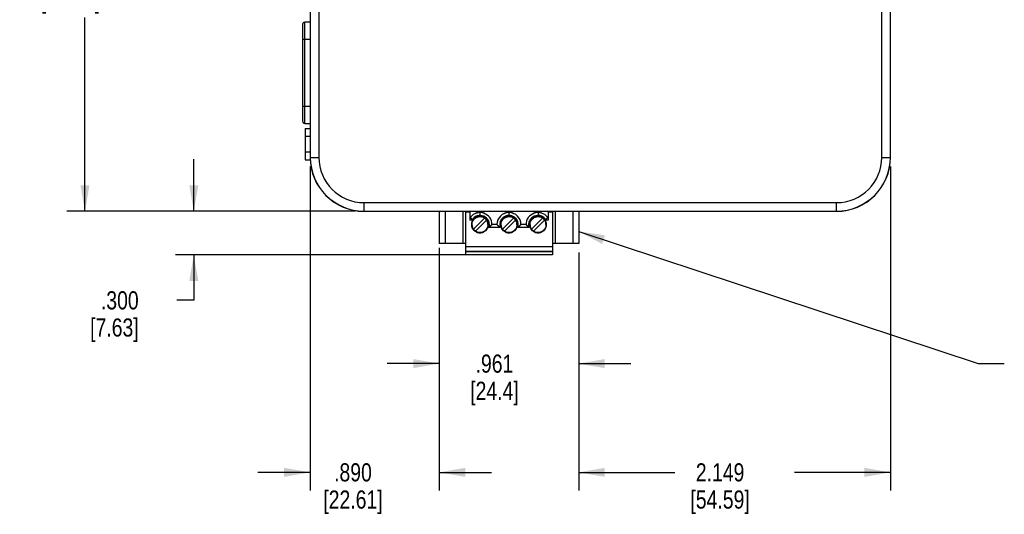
# Model space of a CAD drawing. Header units: inches. Extents: x 0 to 34, y 0 to 22.
# Tile 15 of 41: x 11 to 17.7, y 6.3 to 9.7. Entities that reach past the tile are written whole.
import ezdxf

# ---------------------------------------------------------------- set-up
doc = ezdxf.new("R2010")
doc.units = ezdxf.units.IN
doc.header["$LTSCALE"] = 1.87
doc.header["$MEASUREMENT"] = 0
doc.layers.get('0').update_dxf_attribs({"linetype": 'CONTINUOUS'})
doc.layers.add('DETAIL', color=7, linetype='CONTINUOUS')
doc.layers.add('DIMENSIONS', color=7, linetype='CONTINUOUS')
doc.styles.get("Standard").update_dxf_attribs({"font": 'txt', "width": 0.8})
doc.dimstyles.new('DIMSTYLE_1', dxfattribs={"dimtxt": 0.125, "dimasz": 0.18, "dimexe": 0.125, "dimexo": 0.0625, "dimgap": 0.0625, "dimtad": 0, "dimtih": 1, "dimtoh": 1, "dimdec": 3, "dimzin": 4, "dimdsep": 46, "dimtxsty": 'STANDARD', "dimblk": '_FILLED', "dimblk1": '_FILLED', "dimblk2": '_FILLED', "dimcen": 0.09, "dimadec": 0, "dimazin": 0, "dimtp": 0.001, "dimtm": 0.001, "dimtfac": 1, "dimtdec": 3, "dimtofl": 0, "dimtmove": 0, "dimatfit": 3, "dimldrblk": '_FILLED', "dimfxl": 1, "dimtolj": 1, "dimtzin": 4, "dimarcsym": 0})
doc.dimstyles.get("Standard").update_dxf_attribs({"dimtxt": 0.125, "dimasz": 0.18, "dimexe": 0.125, "dimexo": 0.0625, "dimgap": 0.09, "dimtad": 0, "dimtih": 1, "dimtoh": 1, "dimdec": 3, "dimzin": 4, "dimdsep": 46, "dimtxsty": 'STANDARD', "dimblk": '_FILLED', "dimblk1": '_FILLED', "dimblk2": '_FILLED', "dimcen": 0.09, "dimadec": 0, "dimazin": 0, "dimtol": 1, "dimtp": 0.01, "dimtm": 0.01, "dimtfac": 1, "dimtdec": 3, "dimtofl": 0, "dimtmove": 0, "dimatfit": 3, "dimldrblk": '_FILLED', "dimfxl": 1, "dimtolj": 1, "dimtzin": 4, "dimarcsym": 0})

# ---------------------------------------------------------------- blocks, each defined once
blk = doc.blocks.new('_FILLED')
at = {"color": 0, "linetype": 'BYBLOCK'}
blk.add_solid([(0, 0), (-1, 0.174), (-1, -0.174)], dxfattribs=at)
blk = doc.blocks.new('*D0')
at = {"layer": 'DIMENSIONS', "color": 2, "linetype": 'CONTINUOUS'}
for p, q in [((13.2731, 11.7169), (11.2869, 11.7169)), ((11.4119, 11.7169), (11.4119, 10.192)), ((11.4119, 8.4171), (11.4119, 9.7545)), ((13.2731, 8.4171), (11.2869, 8.4171))]:
    blk.add_line(p, q, dxfattribs=at)
at = {"layer": 'DIMENSIONS', "color": 2, "linetype": 'CONTINUOUS', "xscale": 0.18, "yscale": 0.18, "zscale": 0.18}
for p, rotation in [((11.4119, 11.7169), 90), ((11.4119, 8.4171), 270)]:
    blk.add_blockref('_FILLED', p, dxfattribs=dict(at, rotation=rotation))
at = {"layer": 'DIMENSIONS', "color": 2, "linetype": 'CONTINUOUS', "insert": (11.3119, 10.1295), "char_height": 0.125, "width": 0.7, "attachment_point": 2, "line_spacing_factor": 0.9}
blk.add_mtext('3.300\\P[83.82]', dxfattribs=at)
blk = doc.blocks.new('*D1')
at = {"layer": 'DIMENSIONS', "color": 2, "linetype": 'CONTINUOUS'}
for p, q in [((12.1619, 8.4171), (12.1619, 8.7771)), ((13.2731, 8.4171), (12.0369, 8.4171)), ((14.4027, 8.1166), (12.0369, 8.1166)), ((12.1619, 8.1166), (12.1619, 7.803)), ((12.1619, 7.803), (12.0444, 7.803))]:
    blk.add_line(p, q, dxfattribs=at)
at = {"layer": 'DIMENSIONS', "color": 2, "linetype": 'CONTINUOUS', "xscale": 0.18, "yscale": 0.18, "zscale": 0.18}
for p, rotation in [((12.1619, 8.4171), 270), ((12.1619, 8.1166), 90)]:
    blk.add_blockref('_FILLED', p, dxfattribs=dict(at, rotation=rotation))
at = {"layer": 'DIMENSIONS', "color": 2, "linetype": 'CONTINUOUS', "insert": (11.7819, 7.8655), "char_height": 0.125, "width": 0.6, "attachment_point": 3, "line_spacing_factor": 0.9}
blk.add_mtext('.300\\P[7.63]', dxfattribs=at)
blk = doc.blocks.new('*D18')
at = {"layer": 'DIMENSIONS', "color": 2, "linetype": 'CONTINUOUS'}
for p, q in [((12.9637, 8.7265), (12.9637, 6.4916)), ((13.8538, 8.1652), (13.8538, 6.4916)), ((12.9637, 6.6166), (12.6037, 6.6166)), ((13.8538, 6.6166), (14.2138, 6.6166))]:
    blk.add_line(p, q, dxfattribs=at)
at = {"layer": 'DIMENSIONS', "color": 2, "linetype": 'CONTINUOUS', "xscale": 0.18, "yscale": 0.18, "zscale": 0.18}
blk.add_blockref('_FILLED', (12.9637, 6.6166), dxfattribs=at)
at = {"layer": 'DIMENSIONS', "color": 2, "linetype": 'CONTINUOUS', "xscale": 0.18, "yscale": 0.18, "zscale": 0.18, "rotation": 180}
blk.add_blockref('_FILLED', (13.8538, 6.6166), dxfattribs=at)
at = {"layer": 'DIMENSIONS', "color": 2, "linetype": 'CONTINUOUS', "insert": (13.2588, 6.6791), "char_height": 0.125, "width": 0.7, "attachment_point": 2, "line_spacing_factor": 0.9}
blk.add_mtext('.890\\P[22.61]', dxfattribs=at)
blk = doc.blocks.new('*D19')
at = {"layer": 'DIMENSIONS', "color": 2, "linetype": 'CONTINUOUS'}
for p, q in [((13.8538, 8.1328), (13.8538, 7.2416)), ((14.8144, 8.1328), (14.8144, 7.2416)), ((13.8538, 7.3666), (13.4938, 7.3666)), ((14.8144, 7.3666), (15.1744, 7.3666))]:
    blk.add_line(p, q, dxfattribs=at)
at = {"layer": 'DIMENSIONS', "color": 2, "linetype": 'CONTINUOUS', "xscale": 0.18, "yscale": 0.18, "zscale": 0.18}
blk.add_blockref('_FILLED', (13.8538, 7.3666), dxfattribs=at)
at = {"layer": 'DIMENSIONS', "color": 2, "linetype": 'CONTINUOUS', "xscale": 0.18, "yscale": 0.18, "zscale": 0.18, "rotation": 180}
blk.add_blockref('_FILLED', (14.8144, 7.3666), dxfattribs=at)
at = {"layer": 'DIMENSIONS', "color": 2, "linetype": 'CONTINUOUS', "insert": (14.2341, 7.4291), "char_height": 0.125, "width": 0.6, "attachment_point": 2, "line_spacing_factor": 0.9}
blk.add_mtext('.961\\P[24.4]', dxfattribs=at)
blk = doc.blocks.new('*D20')
at = {"layer": 'DIMENSIONS', "color": 2, "linetype": 'CONTINUOUS'}
for p, q in [((16.9636, 8.7265), (16.9636, 6.4916)), ((14.8144, 8.1328), (14.8144, 6.4916)), ((14.8144, 6.6166), (15.4765, 6.6166)), ((16.9636, 6.6166), (16.3015, 6.6166))]:
    blk.add_line(p, q, dxfattribs=at)
at = {"layer": 'DIMENSIONS', "color": 2, "linetype": 'CONTINUOUS', "xscale": 0.18, "yscale": 0.18, "zscale": 0.18, "rotation": 180}
blk.add_blockref('_FILLED', (14.8144, 6.6166), dxfattribs=at)
at = {"layer": 'DIMENSIONS', "color": 2, "linetype": 'CONTINUOUS', "xscale": 0.18, "yscale": 0.18, "zscale": 0.18}
blk.add_blockref('_FILLED', (16.9636, 6.6166), dxfattribs=at)
at = {"layer": 'DIMENSIONS', "color": 2, "linetype": 'CONTINUOUS', "insert": (15.789, 6.6791), "char_height": 0.125, "width": 0.7, "attachment_point": 2, "line_spacing_factor": 0.9}
blk.add_mtext('2.149\\P[54.59]', dxfattribs=at)

msp = doc.modelspace()

# ---------------------------------------------------------------- linework, layer by layer
at = {"color": 7, "linetype": 'CONTINUOUS'}
for p, q in [((12.9637, 11.345), (12.9637, 8.789)), ((12.9649, 11.345), (12.9649, 8.789)), ((13.0236, 11.345), (13.0236, 8.789)), ((16.9036, 8.789), (16.9036, 11.345)), ((16.9624, 8.789), (16.9624, 11.345)), ((16.9636, 8.789), (16.9636, 11.345)), ((12.9116, 9.7052), (12.9116, 9.039)), ((12.9274, 9.0233), (12.9274, 9.7209)), ((12.9637, 9.7209), (12.9274, 9.7209)), ((12.9116, 9.6052), (12.9637, 9.6052)), ((12.9637, 9.139), (12.9116, 9.139)), ((12.9274, 9.0233), (12.9637, 9.0233)), ((12.9294, 8.9881), (12.9294, 8.7722)), ((12.9294, 8.9881), (12.9637, 8.9881)), ((12.9294, 8.9341), (12.9637, 8.9341)), ((12.9294, 8.8262), (12.9637, 8.8262)), ((12.9294, 8.7722), (12.9654, 8.7722)), ((12.9637, 8.789), (13.0236, 8.789)), ((16.9036, 8.789), (16.9636, 8.789)), ((13.3356, 8.4171), (13.3356, 8.477)), ((13.3356, 8.477), (16.5916, 8.477)), ((13.3356, 8.4182), (16.5916, 8.4182)), ((13.3356, 8.4171), (16.5916, 8.4171)), ((13.8538, 8.4171), (13.8538, 8.1953)), ((13.8932, 8.4171), (13.8932, 8.1953)), ((14.0152, 8.4171), (14.0152, 8.1953)), ((14.0349, 8.4171), (14.0349, 8.1166)), ((14.0633, 8.4171), (14.0633, 8.3568)), ((14.605, 8.4171), (14.605, 8.3568)), ((14.6333, 8.4171), (14.6333, 8.1166)), ((14.653, 8.4171), (14.653, 8.1953)), ((14.7751, 8.4171), (14.7751, 8.1953)), ((14.8144, 8.4171), (14.8144, 8.1953)), ((16.5916, 8.4171), (16.5916, 8.477)), ((14.0633, 8.4119), (14.0349, 8.4119)), ((14.0692, 8.3764), (14.0633, 8.3764)), ((14.0796, 8.3568), (14.0633, 8.3568)), ((14.0732, 8.3684), (14.0692, 8.3764)), ((14.0692, 8.3764), (14.0732, 8.3684)), ((14.0796, 8.3568), (14.0747, 8.3656)), ((14.1655, 8.3706), (14.0888, 8.2939)), ((14.1794, 8.3566), (14.1027, 8.28)), ((14.1238, 8.3794), (14.124, 8.3794)), ((14.1341, 8.4079), (14.1341, 8.3883)), ((14.3655, 8.3706), (14.2888, 8.2939)), ((14.3794, 8.3566), (14.3027, 8.28)), ((14.3238, 8.3794), (14.324, 8.3794)), ((14.3341, 8.4079), (14.3341, 8.3883)), ((14.5655, 8.3706), (14.4888, 8.2939)), ((14.5794, 8.3566), (14.5027, 8.28)), ((14.5238, 8.3794), (14.524, 8.3794)), ((14.5341, 8.4079), (14.5341, 8.3883)), ((14.5932, 8.3649), (14.5887, 8.3568)), ((14.605, 8.3568), (14.5887, 8.3568)), ((14.5991, 8.3764), (14.5944, 8.3671)), ((14.5944, 8.3671), (14.5991, 8.3764)), ((14.605, 8.3764), (14.5991, 8.3764)), ((14.6333, 8.4119), (14.605, 8.4119)), ((14.194, 8.3056), (14.2001, 8.3103)), ((14.2743, 8.3056), (14.194, 8.3056)), ((14.2168, 8.3253), (14.2154, 8.3239)), ((14.2155, 8.3239), (14.2168, 8.3253)), ((14.2514, 8.3253), (14.2168, 8.3253)), ((14.2528, 8.3239), (14.2514, 8.3253)), ((14.2514, 8.3253), (14.2528, 8.3239)), ((14.2681, 8.3103), (14.2743, 8.3056)), ((14.394, 8.3056), (14.4001, 8.3103)), ((14.4743, 8.3056), (14.394, 8.3056)), ((14.4168, 8.3253), (14.4154, 8.3239)), ((14.4155, 8.3239), (14.4168, 8.3253)), ((14.4514, 8.3253), (14.4168, 8.3253)), ((14.4514, 8.3253), (14.4528, 8.3239)), ((14.4528, 8.3239), (14.4514, 8.3253)), ((14.4681, 8.3103), (14.4743, 8.3056)), ((14.1444, 8.2711), (14.1443, 8.2711)), ((14.3444, 8.2711), (14.3443, 8.2711)), ((14.5444, 8.2711), (14.5443, 8.2711)), ((14.0349, 8.1953), (13.8538, 8.1953)), ((14.6333, 8.1717), (14.0349, 8.1717)), ((14.8144, 8.1953), (14.6333, 8.1953)), ((14.6333, 8.1402), (14.0349, 8.1402)), ((14.6333, 8.1363), (14.0349, 8.1363)), ((14.6333, 8.1166), (14.0349, 8.1166))]:
    msp.add_line(p, q, dxfattribs=at)
for centre, radius in [((14.1341, 8.3253), 0.0571), ((14.1341, 8.3253), 0.0551), ((14.3341, 8.3253), 0.0571), ((14.3341, 8.3253), 0.0551), ((14.5341, 8.3253), 0.0571), ((14.5341, 8.3253), 0.0551)]:
    msp.add_circle(centre, radius, dxfattribs=at)
for centre, radius, start, end in [((12.9274, 9.7052), 0.0157, 90, 180), ((12.9274, 9.039), 0.0157, 180, 270), ((13.3356, 8.789), 0.3719, 180, 270), ((13.3356, 8.789), 0.3708, 180, 270), ((13.3356, 8.789), 0.312, 180, 270), ((16.5916, 8.789), 0.3719, 270, 360), ((16.5916, 8.789), 0.3708, 270, 0), ((16.5916, 8.789), 0.312, 270, 360), ((14.1341, 8.3253), 0.0827, 0, 141.75338), ((14.3375, 8.5051), 0.2976, 207.3424, 207.6304), ((14.3656, 8.5197), 0.3292, 207.34408, 207.60442), ((14.355, 8.5141), 0.3172, 207.60346, 207.91579), ((14.348, 8.5106), 0.3094, 207.6353, 207.95519), ((14.3234, 8.4973), 0.2814, 207.90194, 209.95381), ((14.1341, 8.3253), 0.063, 341.79004, 150), ((14.1343, 8.3251), 0.0632, 138.06894, 149.98063), ((14.1341, 8.3253), 0.0629, 126.03009, 130.92128), ((14.1352, 8.3243), 0.0566, 135.11141, 135.85077), ((14.1351, 8.3241), 0.0566, 134.21415, 134.88851), ((14.1351, 8.3242), 0.0566, 133.91773, 134.21414), ((14.1342, 8.3251), 0.0631, 114.03554, 126.0186), ((14.1342, 8.325), 0.083, 107.72718, 111.5215), ((14.1341, 8.3253), 0.063, 105.86776, 114.03123), ((14.1342, 8.3252), 0.0828, 107.08879, 107.72625), ((14.1341, 8.3252), 0.0571, 102.81974, 115.59225), ((14.1341, 8.3255), 0.0825, 103.68179, 107.09082), ((14.134, 8.3258), 0.0624, 101.97328, 105.86128), ((14.1342, 8.3242), 0.064, 90.09921, 101.91042), ((14.1342, 8.3245), 0.0578, 90.08441, 102.72112), ((14.1341, 8.3252), 0.0551, 89.39675, 100.62251), ((14.134, 8.3248), 0.0576, 77.23966, 89.92885), ((14.1341, 8.3254), 0.0549, 87.51696, 89.38234), ((14.1341, 8.325), 0.0554, 78.01056, 87.50611), ((14.1341, 8.3251), 0.0553, 74.06639, 78.00498), ((14.1342, 8.3253), 0.057, 64.42035, 77.22773), ((14.1342, 8.3252), 0.0551, 66.65433, 74.06822), ((14.1342, 8.3255), 0.0548, 56.71562, 66.64105), ((14.134, 8.3249), 0.0831, 66.52118, 71.56718), ((14.1345, 8.326), 0.0543, 56.41497, 56.70012), ((14.1346, 8.3261), 0.0541, 55.21899, 56.41538), ((14.134, 8.3251), 0.0553, 48.44338, 55.27435), ((14.1344, 8.3258), 0.082, 65.44617, 66.51342), ((14.1342, 8.3253), 0.055, 43.64929, 48.43744), ((14.1342, 8.3253), 0.055, 41.56395, 43.64941), ((14.1339, 8.3251), 0.0553, 34.7284, 41.55617), ((14.1349, 8.3257), 0.0542, 33.42745, 34.7738), ((14.1347, 8.3256), 0.0544, 33.03197, 33.42792), ((14.1343, 8.3254), 0.0549, 23.35902, 33.01961), ((14.1341, 8.3253), 0.0551, 15.60394, 23.3429), ((14.3341, 8.3253), 0.0827, 0, 180), ((14.3341, 8.3253), 0.063, 341.79004, 198.20996), ((14.3352, 8.3243), 0.0566, 135.11142, 135.7591), ((14.3351, 8.3241), 0.0566, 134.21415, 134.88851), ((14.3338, 8.3258), 0.0821, 113.47846, 114.54627), ((14.3342, 8.3249), 0.083, 108.45129, 113.471), ((14.3341, 8.3252), 0.0571, 102.83085, 115.59224), ((14.3342, 8.3245), 0.0578, 90.08436, 102.73218), ((14.3341, 8.3252), 0.0551, 89.39675, 100.62251), ((14.334, 8.3248), 0.0576, 77.25058, 89.92887), ((14.3341, 8.3254), 0.0549, 87.51696, 89.38234), ((14.3341, 8.325), 0.0554, 78.01056, 87.50611), ((14.3341, 8.3251), 0.0553, 74.06639, 78.00498), ((14.3342, 8.3253), 0.057, 64.42042, 77.23869), ((14.3342, 8.3252), 0.0551, 66.65433, 74.06822), ((14.3342, 8.3255), 0.0548, 56.71562, 66.64105), ((14.334, 8.3249), 0.0831, 66.52118, 71.56718), ((14.3346, 8.3261), 0.0542, 55.21923, 56.70074), ((14.334, 8.3251), 0.0553, 48.44338, 55.27435), ((14.3344, 8.3258), 0.082, 65.44617, 66.51342), ((14.3342, 8.3253), 0.055, 44.17792, 48.43744), ((14.3342, 8.3253), 0.055, 41.56412, 44.17799), ((14.3339, 8.3251), 0.0553, 34.7284, 41.55617), ((14.3349, 8.3257), 0.0542, 33.42745, 34.7738), ((14.3348, 8.3256), 0.0544, 33.24621, 33.42795), ((14.3343, 8.3254), 0.0549, 23.35898, 33.2326), ((14.3341, 8.3253), 0.0551, 15.60394, 23.3429), ((14.3344, 8.3254), 0.0627, 29.34038, 29.82014), ((14.3339, 8.3252), 0.0632, 17.79951, 29.32188), ((14.5341, 8.3253), 0.0827, 38.24662, 180), ((14.5341, 8.3253), 0.063, 30, 198.20996), ((14.5352, 8.3243), 0.0566, 135.11141, 135.85077), ((14.5351, 8.3241), 0.0566, 134.21415, 134.88851), ((14.5351, 8.3242), 0.0566, 133.91773, 134.21414), ((14.5338, 8.3258), 0.0821, 113.47846, 114.54627), ((14.5342, 8.3249), 0.083, 108.45129, 113.471), ((14.5341, 8.3252), 0.0571, 102.80194, 115.59225), ((14.5342, 8.3245), 0.0578, 90.0845, 102.7034), ((14.5341, 8.3252), 0.0551, 89.39675, 100.62251), ((14.534, 8.3242), 0.0641, 78.08889, 89.899), ((14.534, 8.3248), 0.0576, 77.25058, 89.92887), ((14.5341, 8.3254), 0.0549, 87.51696, 89.38234), ((14.5341, 8.325), 0.0554, 78.01056, 87.50611), ((14.5341, 8.3251), 0.0553, 74.06639, 78.00498), ((14.5342, 8.3253), 0.057, 64.42042, 77.23869), ((14.5343, 8.3258), 0.0624, 73.9539, 78.02469), ((14.5342, 8.3252), 0.0551, 66.65433, 74.06822), ((14.5341, 8.3253), 0.063, 65.96493, 73.94809), ((14.5342, 8.3255), 0.0548, 56.71562, 66.64105), ((14.534, 8.3251), 0.0631, 53.97617, 65.96076), ((14.5345, 8.326), 0.0543, 56.41497, 56.70012), ((14.5346, 8.3261), 0.0541, 55.21899, 56.41538), ((14.534, 8.3251), 0.0553, 48.44338, 55.27435), ((14.5342, 8.3253), 0.055, 43.64929, 48.43744), ((14.5342, 8.3253), 0.0629, 48.88956, 53.96445), ((14.5342, 8.3253), 0.055, 41.56395, 43.64941), ((14.5339, 8.3251), 0.0553, 34.7284, 41.55617), ((14.5341, 8.3252), 0.063, 41.94813, 48.88954), ((14.5349, 8.3257), 0.0542, 33.42745, 34.7738), ((14.5347, 8.3256), 0.0544, 33.03197, 33.42792), ((14.5343, 8.3254), 0.0549, 23.35902, 33.01961), ((14.534, 8.3252), 0.0632, 30.01612, 41.9306), ((14.5341, 8.3253), 0.0551, 15.60394, 23.3429), ((14.3425, 8.4986), 0.2841, 330.05365, 331.92724), ((14.3212, 8.5099), 0.3082, 331.94066, 332.40995), ((14.3281, 8.5065), 0.3005, 331.88807, 332.36995), ((14.5342, 8.3253), 0.0826, 38.25721, 43.38937), ((14.1339, 8.3253), 0.0549, 180.61376, 182.22825), ((14.1344, 8.3253), 0.0554, 182.24071, 191.98591), ((14.1343, 8.3253), 0.0553, 191.99117, 195.60598), ((14.1341, 8.3252), 0.0551, 195.60394, 203.3429), ((14.1339, 8.3251), 0.0549, 203.35898, 213.2326), ((14.1335, 8.3249), 0.0544, 213.24621, 213.42795), ((14.1334, 8.3248), 0.0542, 213.42745, 214.7738), ((14.1343, 8.3254), 0.0553, 214.7284, 221.55617), ((14.134, 8.3252), 0.055, 221.56409, 224.09178), ((14.1341, 8.3252), 0.055, 224.09172, 228.43744), ((14.1342, 8.3254), 0.0553, 228.44338, 235.27435), ((14.1336, 8.3244), 0.0542, 235.21918, 236.64675), ((14.134, 8.325), 0.0548, 236.66201, 246.64108), ((14.1332, 8.3264), 0.0566, 314.21415, 314.88851), ((14.133, 8.3262), 0.0566, 315.11142, 315.7591), ((14.1339, 8.3252), 0.0553, 11.99117, 15.60598), ((14.1338, 8.3252), 0.0554, 2.24071, 11.98591), ((14.1343, 8.3253), 0.0549, 0.61376, 2.22825), ((14.101, 8.4341), 0.1586, 305.87307, 308.66492), ((14.0827, 8.4571), 0.188, 308.64523, 310.14251), ((14.0851, 8.4541), 0.1842, 308.62693, 310.15522), ((14.0822, 8.4576), 0.1887, 310.1523, 310.7041), ((14.0859, 8.4533), 0.1831, 310.14446, 310.71313), ((14.1343, 8.3253), 0.0825, 7.15386, 10.86734), ((14.334, 8.3253), 0.0825, 169.12519, 172.8294), ((14.396, 8.4689), 0.2038, 225.39253, 229.23475), ((14.3844, 8.4557), 0.1862, 229.26128, 230.63605), ((14.3833, 8.4544), 0.1845, 229.25879, 230.64624), ((14.3856, 8.4571), 0.188, 230.63911, 231.35439), ((14.3804, 8.4508), 0.1799, 230.63607, 231.38386), ((14.3671, 8.4339), 0.1584, 231.33471, 234.12887), ((14.334, 8.3252), 0.0629, 178.4808, 186.22722), ((14.3341, 8.3252), 0.0629, 174.20409, 178.48111), ((14.3344, 8.3252), 0.0633, 162.40673, 174.18479), ((14.3342, 8.3253), 0.0631, 186.25273, 198.2013), ((14.3341, 8.3253), 0.0629, 162.2066, 162.39306), ((14.3339, 8.3253), 0.0549, 180.61376, 182.22825), ((14.3344, 8.3253), 0.0554, 182.24071, 191.98591), ((14.3343, 8.3253), 0.0553, 191.99117, 195.60598), ((14.3341, 8.3252), 0.0551, 195.60394, 203.3429), ((14.3339, 8.3251), 0.0549, 203.35902, 213.01961), ((14.3335, 8.3249), 0.0544, 213.03197, 213.42792), ((14.3334, 8.3248), 0.0542, 213.42745, 214.7738), ((14.3343, 8.3254), 0.0553, 214.7284, 221.55617), ((14.334, 8.3252), 0.055, 221.56395, 223.64941), ((14.3341, 8.3252), 0.055, 223.64929, 228.43744), ((14.3342, 8.3254), 0.0553, 228.44338, 235.27435), ((14.3336, 8.3244), 0.0541, 235.21899, 236.41538), ((14.3337, 8.3245), 0.0543, 236.41497, 236.70012), ((14.334, 8.325), 0.0548, 236.71562, 246.64105), ((14.3332, 8.3264), 0.0566, 313.91773, 314.21414), ((14.3332, 8.3264), 0.0566, 314.21415, 314.88851), ((14.333, 8.3262), 0.0566, 315.11142, 315.7591), ((14.3339, 8.3252), 0.0553, 11.99117, 15.60598), ((14.3338, 8.3252), 0.0554, 2.24071, 11.98591), ((14.3343, 8.3253), 0.0549, 0.61376, 2.22825), ((14.3341, 8.3253), 0.0631, 341.79401, 353.74713), ((14.301, 8.4341), 0.1586, 305.87307, 308.66492), ((14.3338, 8.3252), 0.0633, 5.80947, 16.9773), ((14.3342, 8.3252), 0.0629, 353.7695, 1.18053), ((14.3342, 8.3252), 0.0629, 1.18013, 5.79086), ((14.2827, 8.4571), 0.188, 308.64523, 310.14251), ((14.2851, 8.4541), 0.1842, 308.62693, 310.15522), ((14.2822, 8.4576), 0.1887, 310.1523, 310.7041), ((14.2859, 8.4533), 0.1831, 310.14446, 310.71313), ((14.3343, 8.3253), 0.0825, 7.15386, 10.86734), ((14.534, 8.3253), 0.0825, 169.12519, 172.8294), ((14.596, 8.4689), 0.2038, 225.39253, 229.23475), ((14.5844, 8.4557), 0.1862, 229.26128, 230.63605), ((14.5833, 8.4544), 0.1845, 229.25879, 230.64624), ((14.5856, 8.4571), 0.188, 230.63911, 231.35439), ((14.5804, 8.4508), 0.1799, 230.63607, 231.38386), ((14.5671, 8.4339), 0.1584, 231.33471, 234.12887), ((14.5339, 8.3252), 0.0628, 186.78097, 198.23561), ((14.5339, 8.3253), 0.0549, 180.61376, 182.22825), ((14.5344, 8.3253), 0.0554, 182.24071, 191.98591), ((14.5343, 8.3253), 0.0553, 191.99117, 195.60598), ((14.5341, 8.3252), 0.0551, 195.60394, 203.3429), ((14.5339, 8.3251), 0.0549, 203.35898, 213.2326), ((14.5335, 8.3249), 0.0544, 213.24621, 213.42795), ((14.5334, 8.3248), 0.0542, 213.42745, 214.7738), ((14.5343, 8.3254), 0.0553, 214.7284, 221.55617), ((14.534, 8.3252), 0.055, 221.56409, 224.09178), ((14.5341, 8.3252), 0.055, 224.09172, 228.43744), ((14.5342, 8.3254), 0.0553, 228.44338, 235.27435), ((14.5336, 8.3244), 0.0542, 235.21918, 236.64675), ((14.534, 8.325), 0.0548, 236.66201, 246.64108), ((14.5332, 8.3264), 0.0566, 314.21415, 314.88851), ((14.533, 8.3262), 0.0566, 315.11142, 315.7591), ((14.5339, 8.3252), 0.0553, 11.99117, 15.60598), ((14.5338, 8.3252), 0.0554, 2.24071, 11.98591), ((14.5343, 8.3253), 0.0549, 0.61376, 2.22825), ((14.1341, 8.3252), 0.057, 244.42042, 257.23869), ((14.1341, 8.3253), 0.0551, 246.65433, 254.06822), ((14.1341, 8.3255), 0.0553, 254.06639, 258.00498), ((14.1342, 8.3258), 0.0576, 257.25058, 269.92887), ((14.1342, 8.3255), 0.0554, 258.01056, 267.50611), ((14.1341, 8.3251), 0.0549, 267.51696, 269.38234), ((14.1341, 8.3253), 0.0551, 269.39675, 280.62251), ((14.134, 8.326), 0.0578, 270.0845, 282.7034), ((14.1341, 8.3253), 0.0571, 282.80194, 295.59225), ((14.3341, 8.3252), 0.057, 244.42053, 257.25626), ((14.3341, 8.3253), 0.0551, 246.65433, 254.06822), ((14.3341, 8.3255), 0.0553, 254.06639, 258.00498), ((14.3342, 8.3258), 0.0576, 257.26808, 269.92891), ((14.3342, 8.3255), 0.0554, 258.01056, 267.50611), ((14.3341, 8.3251), 0.0549, 267.51696, 269.38234), ((14.3341, 8.3253), 0.0551, 269.39675, 280.62251), ((14.334, 8.326), 0.0578, 270.08441, 282.72112), ((14.3341, 8.3253), 0.0571, 282.81974, 295.59225), ((14.5341, 8.3252), 0.057, 244.42035, 257.22773), ((14.5341, 8.3253), 0.0551, 246.65433, 254.06822), ((14.5341, 8.3255), 0.0553, 254.06639, 258.00498), ((14.5342, 8.3258), 0.0576, 257.23966, 269.92885), ((14.5342, 8.3255), 0.0554, 258.01056, 267.50611), ((14.5341, 8.3251), 0.0549, 267.51696, 269.38234), ((14.5341, 8.3253), 0.0551, 269.39675, 280.62251), ((14.534, 8.326), 0.0578, 270.08441, 282.72112), ((14.5341, 8.3253), 0.0571, 282.81974, 295.59225)]:
    msp.add_arc(centre, radius, start, end, dxfattribs=at)
for points, knots in [([(14.1146, 8.4056), (14.1143, 8.4076), (14.1145, 8.4116), (14.1158, 8.4154), (14.1167, 8.4171)], [0, 0, 0, 0, 0.500007, 1, 1, 1, 1]), ([(14.1515, 8.4171), (14.1525, 8.4154), (14.1538, 8.4116), (14.1539, 8.4076), (14.1537, 8.4056)], [0, 0, 0, 0, 0.499994, 1, 1, 1, 1]), ([(14.3146, 8.4056), (14.3143, 8.4076), (14.3145, 8.4116), (14.3158, 8.4154), (14.3167, 8.4171)], [0, 0, 0, 0, 0.500007, 1, 1, 1, 1]), ([(14.3515, 8.4171), (14.3525, 8.4154), (14.3538, 8.4116), (14.3539, 8.4076), (14.3537, 8.4056)], [0, 0, 0, 0, 0.499994, 1, 1, 1, 1]), ([(14.5146, 8.4056), (14.5143, 8.4076), (14.5145, 8.4116), (14.5158, 8.4154), (14.5167, 8.4171)], [0, 0, 0, 0, 0.500007, 1, 1, 1, 1]), ([(14.5515, 8.4171), (14.5525, 8.4154), (14.5538, 8.4116), (14.5539, 8.4076), (14.5537, 8.4056)], [0, 0, 0, 0, 0.499994, 1, 1, 1, 1]), ([(14.1095, 8.2738), (14.1047, 8.2761), (14.0957, 8.2821), (14.0852, 8.2944), (14.0785, 8.3092), (14.0763, 8.3253), (14.0786, 8.3413), (14.0852, 8.3561), (14.0956, 8.3684), (14.1047, 8.3744), (14.1095, 8.3767)], [0, 0, 0, 0, 0.125008, 0.25, 0.375004, 0.500003, 0.625008, 0.749996, 0.875007, 1, 1, 1, 1]), ([(14.079, 8.3247), (14.079, 8.3283), (14.0796, 8.3355), (14.0826, 8.3459), (14.0876, 8.3555), (14.0921, 8.3611), (14.0946, 8.3637)], [0, 0, 0, 0, 0.249994, 0.499989, 0.74998, 1, 1, 1, 1]), ([(14.0958, 8.3649), (14.0997, 8.3686), (14.1084, 8.3749), (14.1186, 8.3784), (14.1238, 8.3794)], [0, 0, 0, 0, 0.500029, 1, 1, 1, 1]), ([(14.1341, 8.3883), (14.1391, 8.3882), (14.149, 8.3871), (14.163, 8.3819), (14.1755, 8.3735), (14.1856, 8.3625), (14.1929, 8.3495), (14.1969, 8.335), (14.1975, 8.3201), (14.1955, 8.3103), (14.194, 8.3056)], [0, 0, 0, 0, 0.125006, 0.250001, 0.375003, 0.500003, 0.625003, 0.750004, 0.874999, 1, 1, 1, 1]), ([(14.1588, 8.3767), (14.1636, 8.3744), (14.1726, 8.3684), (14.1831, 8.3561), (14.1897, 8.3413), (14.192, 8.3253), (14.1897, 8.3092), (14.1831, 8.2944), (14.1726, 8.2821), (14.1636, 8.2761), (14.1588, 8.2738)], [0, 0, 0, 0, 0.125008, 0.25, 0.375004, 0.500003, 0.625008, 0.749996, 0.875007, 1, 1, 1, 1]), ([(14.2741, 8.3445), (14.2762, 8.3508), (14.2822, 8.3628), (14.2964, 8.377), (14.3143, 8.3861), (14.3275, 8.3882), (14.3341, 8.3882)], [0, 0, 0, 0, 0.249998, 0.499996, 0.749992, 1, 1, 1, 1]), ([(14.3095, 8.2738), (14.3047, 8.2761), (14.2957, 8.2821), (14.2852, 8.2944), (14.2785, 8.3092), (14.2763, 8.3253), (14.2786, 8.3413), (14.2852, 8.3561), (14.2956, 8.3684), (14.3047, 8.3744), (14.3095, 8.3767)], [0, 0, 0, 0, 0.125008, 0.25, 0.375004, 0.500003, 0.625008, 0.749996, 0.875007, 1, 1, 1, 1]), ([(14.279, 8.3247), (14.279, 8.3283), (14.2796, 8.3355), (14.2826, 8.3459), (14.2877, 8.3555), (14.2922, 8.3612), (14.2947, 8.3638)], [0, 0, 0, 0, 0.249995, 0.49999, 0.749982, 1, 1, 1, 1]), ([(14.2956, 8.3647), (14.2995, 8.3684), (14.3083, 8.3748), (14.3186, 8.3784), (14.3238, 8.3794)], [0, 0, 0, 0, 0.500024, 1, 1, 1, 1]), ([(14.3341, 8.3882), (14.3396, 8.3882), (14.3507, 8.3868), (14.3661, 8.3804), (14.3793, 8.3702), (14.386, 8.3614), (14.3888, 8.3566)], [0, 0, 0, 0, 0.250011, 0.500001, 0.750003, 1, 1, 1, 1]), ([(14.3588, 8.3767), (14.3636, 8.3744), (14.3726, 8.3684), (14.3831, 8.3561), (14.3897, 8.3413), (14.392, 8.3253), (14.3897, 8.3092), (14.3831, 8.2944), (14.3726, 8.2821), (14.3636, 8.2761), (14.3588, 8.2738)], [0, 0, 0, 0, 0.125008, 0.25, 0.375004, 0.500003, 0.625008, 0.749996, 0.875007, 1, 1, 1, 1]), ([(14.4716, 8.3178), (14.4705, 8.3265), (14.4722, 8.3447), (14.4834, 8.3644), (14.4966, 8.3764), (14.5081, 8.3831), (14.5208, 8.3873), (14.5297, 8.3882), (14.5341, 8.3883)], [0, 0, 0, 0, 0.249306, 0.498604, 0.623953, 0.749303, 0.874647, 1, 1, 1, 1]), ([(14.5095, 8.2738), (14.5047, 8.2761), (14.4957, 8.2821), (14.4852, 8.2944), (14.4785, 8.3092), (14.4763, 8.3253), (14.4786, 8.3413), (14.4852, 8.3561), (14.4956, 8.3684), (14.5047, 8.3744), (14.5095, 8.3767)], [0, 0, 0, 0, 0.125008, 0.25, 0.375004, 0.500003, 0.625008, 0.749996, 0.875007, 1, 1, 1, 1]), ([(14.479, 8.3247), (14.479, 8.3283), (14.4796, 8.3355), (14.4826, 8.3459), (14.4876, 8.3555), (14.4921, 8.3611), (14.4946, 8.3637)], [0, 0, 0, 0, 0.249994, 0.499989, 0.74998, 1, 1, 1, 1]), ([(14.4958, 8.3649), (14.4997, 8.3686), (14.5084, 8.3749), (14.5186, 8.3784), (14.5238, 8.3794)], [0, 0, 0, 0, 0.500029, 1, 1, 1, 1]), ([(14.5588, 8.3767), (14.5636, 8.3744), (14.5726, 8.3684), (14.5831, 8.3561), (14.5897, 8.3413), (14.592, 8.3253), (14.5897, 8.3092), (14.5831, 8.2944), (14.5726, 8.2821), (14.5636, 8.2761), (14.5588, 8.2738)], [0, 0, 0, 0, 0.125008, 0.25, 0.375004, 0.500003, 0.625008, 0.749996, 0.875007, 1, 1, 1, 1]), ([(14.1726, 8.2858), (14.1688, 8.2821), (14.16, 8.2757), (14.1497, 8.2721), (14.1444, 8.2711)], [0, 0, 0, 0, 0.500024, 1, 1, 1, 1]), ([(14.1892, 8.3258), (14.1893, 8.3222), (14.1886, 8.315), (14.1856, 8.3046), (14.1806, 8.295), (14.176, 8.2893), (14.1735, 8.2867)], [0, 0, 0, 0, 0.249995, 0.49999, 0.749982, 1, 1, 1, 1]), ([(14.2053, 8.3145), (14.2063, 8.3154), (14.2098, 8.3185), (14.2131, 8.3217), (14.2155, 8.3239)], [0, 0, 0, 0, 0.295805, 1, 1, 1, 1]), ([(14.2154, 8.3239), (14.2148, 8.3233), (14.2115, 8.3201), (14.2081, 8.317), (14.2053, 8.3145)], [0, 0, 0, 0, 0.188684, 1, 1, 1, 1]), ([(14.2528, 8.3239), (14.2535, 8.3233), (14.2567, 8.3201), (14.2601, 8.317), (14.2629, 8.3146)], [0, 0, 0, 0, 0.190192, 1, 1, 1, 1]), ([(14.3724, 8.2856), (14.3686, 8.2819), (14.3598, 8.2756), (14.3496, 8.2721), (14.3444, 8.2711)], [0, 0, 0, 0, 0.500029, 1, 1, 1, 1]), ([(14.3892, 8.3258), (14.3893, 8.3222), (14.3886, 8.315), (14.3856, 8.3046), (14.3806, 8.295), (14.376, 8.2893), (14.3735, 8.2867)], [0, 0, 0, 0, 0.249995, 0.49999, 0.749982, 1, 1, 1, 1]), ([(14.4053, 8.3145), (14.4063, 8.3154), (14.4098, 8.3185), (14.4131, 8.3217), (14.4155, 8.3239)], [0, 0, 0, 0, 0.295805, 1, 1, 1, 1]), ([(14.4154, 8.3239), (14.4148, 8.3233), (14.4115, 8.3201), (14.4081, 8.317), (14.4053, 8.3145)], [0, 0, 0, 0, 0.188684, 1, 1, 1, 1]), ([(14.4528, 8.3239), (14.4535, 8.3233), (14.4567, 8.3201), (14.4601, 8.317), (14.4629, 8.3146)], [0, 0, 0, 0, 0.190192, 1, 1, 1, 1]), ([(14.5726, 8.2858), (14.5688, 8.2821), (14.56, 8.2757), (14.5497, 8.2721), (14.5444, 8.2711)], [0, 0, 0, 0, 0.500024, 1, 1, 1, 1]), ([(14.5892, 8.3258), (14.5893, 8.3222), (14.5886, 8.315), (14.5856, 8.3046), (14.5806, 8.295), (14.576, 8.2893), (14.5735, 8.2867)], [0, 0, 0, 0, 0.249995, 0.49999, 0.749982, 1, 1, 1, 1])]:
    msp.add_open_spline(points, degree=3, knots=knots, dxfattribs=at)

# ---------------------------------------------------------------- dimensions: what is measured, and where the dimension line sits
at = {"layer": 'DIMENSIONS', "color": 2, "linetype": 'CONTINUOUS'}
for base, p1, p2, angle, picture, middle in [((11.4119, 8.4171), (13.3356, 11.7169), (13.3356, 8.4171), 270, '*D0', (11.4119, 9.9732)), ((12.16194, 8.41708), (14.46522, 8.1166), (13.33565, 8.41708), 90, '*D1', (11.68194, 7.70926))]:
    dim = msp.add_linear_dim(base=base, p1=p1, p2=p2, angle=angle, dimstyle='DIMSTYLE_1', dxfattribs=at)
    dim.commit()
    dim.dimension.update_dxf_attribs({"geometry": picture, "text_midpoint": middle, "dimtype": 160})
for base, p1, p2, picture, middle in [((13.8538, 6.6166), (12.9637, 8.789), (13.8538, 8.2277), '*D18', (13.4088, 6.5228)), ((16.9636, 6.6166), (14.8144, 8.1953), (16.9636, 8.789), '*D20', (15.889, 6.5228)), ((14.8144, 7.3666), (13.8538, 8.1953), (14.8144, 8.1953), '*D19', (14.3341, 7.2728))]:
    dim = msp.add_linear_dim(base=base, p1=p1, p2=p2, dimstyle='DIMSTYLE_1', dxfattribs=at)
    dim.commit()
    dim.dimension.update_dxf_attribs({"geometry": picture, "text_midpoint": middle, "dimtype": 160})

# ---------------------------------------------------------------- leaders
at = {"layer": 'DETAIL', "color": 2, "linetype": 'CONTINUOUS'}
msp.add_leader([(14.8144, 8.2783), (17.5678, 7.3666), (17.7478, 7.3666)], dimstyle='STANDARD', override={"dimtad": 0}, dxfattribs=at)

doc.saveas('drawing.dxf')
